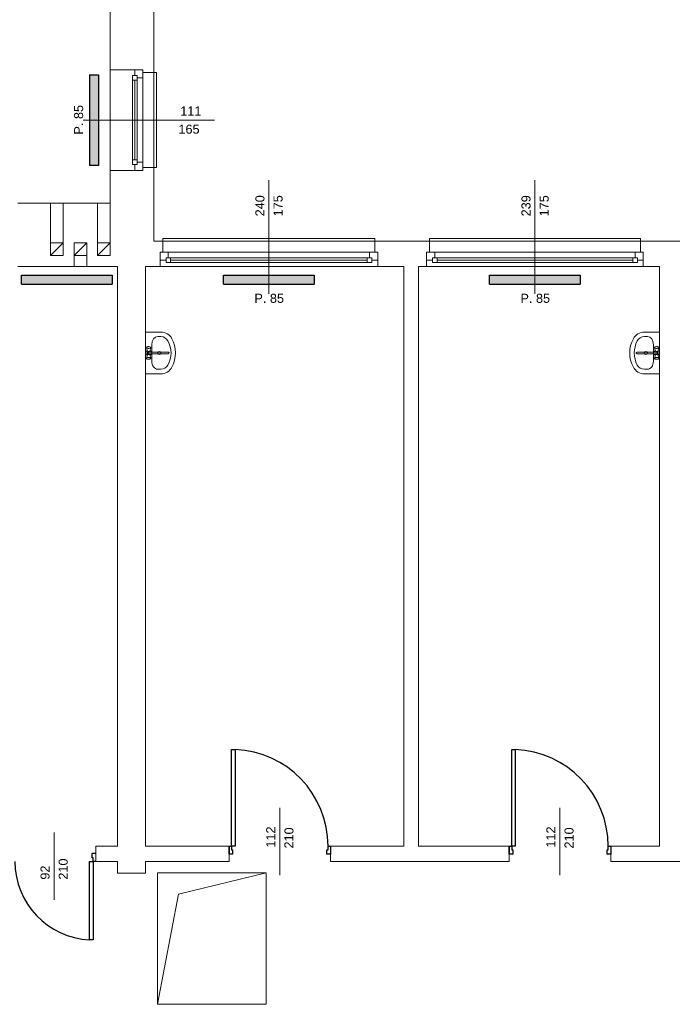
# Model space of a CAD drawing. Header units: millimetres. Extents: x 12683 to 90307, y 30842 to 62253.
# Tile 93 of 152: x 45091 to 45811, y 50642 to 51728. Entities that reach past the tile are written whole.
import ezdxf

# ---------------------------------------------------------------- set-up
doc = ezdxf.new("R2010")
doc.units = ezdxf.units.MM
doc.header["$LTSCALE"] = 0.6
doc.layers.add('zzz_podklady_drzwi', color=252, linetype='Continuous')
doc.layers.add('zzz_podklady_grzejniki_ist', color=252, linetype='Continuous')
for name, color, linetype, lineweight in [('zzz_podklady_drzwi_opisy', 252, 'Continuous', 15), ('zzz_podklady_okna_opisy', 252, 'Continuous', 15), ('zzz_podklady_sciany', 252, 'Continuous', 15)]:
    doc.layers.add(name, color=color, linetype=linetype, lineweight=lineweight)
doc.styles.add('GENERATED_STYLE_1', font='ARIAL.TTF')

msp = doc.modelspace()

# ---------------------------------------------------------------- hatches: boundary and pattern name
at = {"layer": 'zzz_podklady_grzejniki_ist'}
for points in [[(45167.7, 51567), (45177.7, 51567), (45177.7, 51667), (45167.7, 51667)], [(45192.8, 51436.1), (45192.8, 51446.1), (45092.8, 51446.1), (45092.8, 51436.1)], [(45415.6, 51436.1), (45415.6, 51446.1), (45315.6, 51446.1), (45315.6, 51436.1)], [(45709.1, 51436.1), (45709.1, 51446.1), (45609.1, 51446.1), (45609.1, 51436.1)]]:
    msp.add_hatch(color=256, dxfattribs=at).paths.add_polyline_path(points, flags=0)

# ---------------------------------------------------------------- linework, layer by layer
at = {"layer": 'zzz_podklady_drzwi'}
for p, q in [((45324.4, 50816.5), (45324.4, 50922.9)), ((45324.4, 50922.9), (45328.4, 50922.9)), ((45328.4, 50922.9), (45328.4, 50816.5)), ((45633.4, 50816.5), (45633.4, 50922.9)), ((45633.4, 50922.9), (45637.4, 50922.9)), ((45637.4, 50922.9), (45637.4, 50816.5)), ((45170.6, 50803.5), (45170.6, 50808.5)), ((45170.6, 50808.5), (45174.6, 50808.5)), ((45321.6, 50816.5), (45321.6, 50807.5)), ((45321.6, 50816.5), (45324.4, 50816.5)), ((45321.6, 50807.5), (45321.6, 50816.5)), ((45321.6, 50816.5), (45321.6, 50807.5)), ((45325.6, 50807.5), (45321.6, 50807.5)), ((45324.4, 50816.5), (45324.4, 50812.5)), ((45328.4, 50816.5), (45324.4, 50816.5)), ((45324.4, 50812.5), (45325.6, 50812.5)), ((45325.6, 50812.5), (45325.6, 50807.5)), ((45429.6, 50807.5), (45429.6, 50812.5)), ((45429.6, 50812.5), (45430.8, 50812.5)), ((45433.6, 50807.5), (45429.6, 50807.5)), ((45430.8, 50812.5), (45430.8, 50816.5)), ((45430.8, 50816.5), (45433.6, 50816.5)), ((45433.6, 50816.5), (45433.6, 50807.5)), ((45433.6, 50816.5), (45433.6, 50807.5)), ((45433.6, 50816.5), (45433.6, 50807.5)), ((45630.6, 50816.5), (45630.6, 50807.5)), ((45630.6, 50816.5), (45633.4, 50816.5)), ((45630.6, 50807.5), (45630.6, 50816.5)), ((45630.6, 50816.5), (45630.6, 50807.5)), ((45634.6, 50807.5), (45630.6, 50807.5)), ((45633.4, 50816.5), (45633.4, 50812.5)), ((45637.4, 50816.5), (45633.4, 50816.5)), ((45633.4, 50812.5), (45634.6, 50812.5)), ((45634.6, 50812.5), (45634.6, 50807.5)), ((45738.6, 50807.5), (45738.6, 50812.5)), ((45738.6, 50812.5), (45739.8, 50812.5)), ((45742.6, 50807.5), (45738.6, 50807.5)), ((45739.8, 50812.5), (45739.8, 50816.5)), ((45739.8, 50816.5), (45742.6, 50816.5)), ((45742.6, 50816.5), (45742.6, 50807.5)), ((45742.6, 50816.5), (45742.6, 50807.5)), ((45742.6, 50816.5), (45742.6, 50807.5)), ((45167.8, 50713.1), (45167.8, 50799.5)), ((45167.8, 50799.5), (45171.8, 50799.5)), ((45171.8, 50803.5), (45170.6, 50803.5)), ((45171.8, 50799.5), (45171.8, 50803.5)), ((45174.6, 50799.5), (45171.8, 50799.5)), ((45171.8, 50799.5), (45171.8, 50713.1)), ((45171.8, 50713.1), (45167.8, 50713.1))]:
    msp.add_line(p, q, dxfattribs=at)
for centre, radius, start, end in [((45324.4, 50816.5), 106.4, 0, 87.8455), ((45633.4, 50816.5), 106.4, 0, 87.8455), ((45171.8, 50799.5), 86.4, 180, 267.3465)]:
    msp.add_arc(centre, radius, start, end, dxfattribs=at)
at = {"layer": 'zzz_podklady_drzwi_opisy'}
for p, q in [((45377.6, 50858.7), (45377.6, 50784.5)), ((45686.6, 50858.7), (45686.6, 50784.5)), ((45128.6, 50757.4), (45128.6, 50831.5))]:
    msp.add_line(p, q, dxfattribs=at)
at = {"layer": 'zzz_podklady_grzejniki_ist'}
for p, q in [((45167.7, 51667), (45177.7, 51667)), ((45167.7, 51667), (45167.7, 51567)), ((45177.7, 51667), (45177.7, 51567)), ((45177.7, 51567), (45167.7, 51567)), ((45092.8, 51436.1), (45092.8, 51446.1)), ((45092.8, 51446.1), (45192.8, 51446.1)), ((45192.8, 51446.1), (45192.8, 51436.1)), ((45315.6, 51436.1), (45315.6, 51446.1)), ((45315.6, 51446.1), (45415.6, 51446.1)), ((45415.6, 51446.1), (45415.6, 51436.1)), ((45609.1, 51436.1), (45609.1, 51446.1)), ((45609.1, 51446.1), (45709.1, 51446.1)), ((45709.1, 51446.1), (45709.1, 51436.1)), ((45092.8, 51436.1), (45192.8, 51436.1)), ((45315.6, 51436.1), (45415.6, 51436.1)), ((45609.1, 51436.1), (45709.1, 51436.1))]:
    msp.add_line(p, q, dxfattribs=at)
at = {"layer": 'zzz_podklady_sciany'}
for p, q in [((45190.6, 51755.5), (45190.6, 51672.5)), ((45238.6, 51669.5), (45238.6, 51758.5)), ((45217.6, 51672.5), (45190.6, 51672.5)), ((45190.6, 51561.5), (45190.6, 51672.5)), ((45190.6, 51561.5), (45190.6, 51672.5)), ((45226.6, 51672.5), (45217.6, 51672.5)), ((45217.6, 51672.5), (45226.6, 51672.5)), ((45226.6, 51672.5), (45217.6, 51672.5)), ((45226.6, 51669.5), (45226.6, 51672.5)), ((45226.6, 51669.5), (45226.6, 51672.5)), ((45238.6, 51669.5), (45226.6, 51669.5)), ((45238.6, 51564.5), (45238.6, 51669.5)), ((45241.6, 51669.5), (45238.6, 51669.5)), ((45241.6, 51564.5), (45241.6, 51669.5)), ((45217.6, 51561.5), (45190.6, 51561.5)), ((45190.6, 51561.5), (45190.6, 51525.5)), ((45226.6, 51561.5), (45217.6, 51561.5)), ((45226.6, 51561.5), (45217.6, 51561.5)), ((45226.6, 51561.5), (45217.6, 51561.5)), ((45238.6, 51564.5), (45226.6, 51564.5)), ((45226.6, 51564.5), (45226.6, 51561.5)), ((45226.6, 51564.5), (45226.6, 51561.5)), ((45238.6, 51483.5), (45238.6, 51564.5)), ((45238.6, 51564.5), (45241.6, 51564.5)), ((45190.6, 51525.5), (45088.6, 51525.5)), ((45124.6, 51481.5), (45124.6, 51525.5)), ((45138.6, 51481.5), (45138.6, 51525.5)), ((45176.6, 51481.5), (45176.6, 51525.5)), ((45190.6, 51481.5), (45190.6, 51525.5)), ((45124.6, 51467.5), (45138.6, 51481.5)), ((45150.6, 51467.5), (45164.6, 51481.5)), ((45176.6, 51467.5), (45190.6, 51481.5)), ((45248.6, 51483.5), (45238.6, 51483.5)), ((45482.6, 51486.5), (45248.6, 51486.5)), ((45248.6, 51486.5), (45248.6, 51483.5)), ((45248.6, 51483.5), (45248.6, 51471.5)), ((45482.6, 51483.5), (45248.6, 51483.5)), ((45482.6, 51483.5), (45482.6, 51486.5)), ((45482.6, 51483.5), (45482.6, 51471.5)), ((45542.6, 51483.5), (45482.6, 51483.5)), ((45542.6, 51483.5), (45542.6, 51486.5)), ((45542.6, 51486.5), (45775.6, 51486.5)), ((45542.6, 51483.5), (45542.6, 51471.5)), ((45542.6, 51483.5), (45775.6, 51483.5)), ((45775.6, 51486.5), (45775.6, 51483.5)), ((45775.6, 51483.5), (45775.6, 51471.5)), ((45848.3, 51483.5), (45775.6, 51483.5)), ((45248.6, 51471.5), (45245.6, 51471.5)), ((45245.6, 51471.5), (45245.6, 51462.5)), ((45245.6, 51462.5), (45245.6, 51471.5)), ((45245.6, 51471.5), (45245.6, 51462.5)), ((45248.6, 51471.5), (45245.6, 51471.5)), ((45482.6, 51471.5), (45485.6, 51471.5)), ((45482.6, 51471.5), (45485.6, 51471.5)), ((45485.6, 51471.5), (45485.6, 51462.5)), ((45485.6, 51471.5), (45485.6, 51462.5)), ((45485.6, 51471.5), (45485.6, 51462.5)), ((45542.6, 51471.5), (45539.6, 51471.5)), ((45539.6, 51471.5), (45539.6, 51462.5)), ((45539.6, 51471.5), (45539.6, 51462.5)), ((45539.6, 51471.5), (45539.6, 51462.5)), ((45542.6, 51471.5), (45539.6, 51471.5)), ((45775.6, 51471.5), (45778.6, 51471.5)), ((45775.6, 51471.5), (45778.6, 51471.5)), ((45778.6, 51471.5), (45778.6, 51462.5)), ((45778.6, 51462.5), (45778.6, 51471.5)), ((45778.6, 51471.5), (45778.6, 51462.5)), ((45150.6, 51467.5), (45150.6, 51455.5)), ((45164.6, 51467.5), (45164.6, 51455.5)), ((45245.6, 51462.5), (45245.6, 51455.5)), ((45485.6, 51462.5), (45485.6, 51455.5)), ((45539.6, 51462.5), (45539.6, 51455.5)), ((45778.6, 51462.5), (45778.6, 51455.5)), ((45088.6, 51455.5), (45198.6, 51455.5)), ((45198.6, 51455.5), (45198.6, 50816.5)), ((45229.6, 50816.5), (45229.6, 51455.5)), ((45229.6, 51455.5), (45238.6, 51455.5)), ((45238.6, 51455.5), (45245.6, 51455.5)), ((45485.6, 51455.5), (45245.6, 51455.5)), ((45485.6, 51455.5), (45245.6, 51455.5)), ((45485.6, 51455.5), (45514.6, 51455.5)), ((45514.6, 51455.5), (45514.6, 50816.5)), ((45530.6, 51455.5), (45539.6, 51455.5)), ((45530.6, 50816.5), (45530.6, 51455.5)), ((45539.6, 51455.5), (45778.6, 51455.5)), ((45539.6, 51455.5), (45778.6, 51455.5)), ((45778.6, 51455.5), (45796.6, 51455.5)), ((45796.6, 51455.5), (45796.6, 50816.5)), ((45229.6, 51383.2), (45246.4, 51383.2)), ((45229.6, 51383.2), (45229.6, 51337.2)), ((45796.6, 51383.2), (45779.8, 51383.2)), ((45796.6, 51383.2), (45796.6, 51337.2)), ((45243, 51378.2), (45246.4, 51378.2)), ((45783.1, 51378.2), (45779.8, 51378.2)), ((45230.6, 51366.3), (45230.5, 51366)), ((45230.5, 51366), (45230.6, 51365.7)), ((45231.7, 51362.2), (45230.5, 51366)), ((45230.6, 51366.3), (45231, 51366.8)), ((45230.6, 51365.7), (45231, 51365.5)), ((45231.3, 51367), (45231, 51366.8)), ((45231, 51365.5), (45231.7, 51365.3)), ((45231.9, 51367.1), (45231.3, 51367)), ((45231.7, 51365.3), (45232.4, 51365.2)), ((45232.5, 51367.2), (45231.9, 51367.1)), ((45232.4, 51365.2), (45233.3, 51365.2)), ((45233.2, 51367.2), (45232.5, 51367.2)), ((45254.7, 51361), (45232.7, 51361)), ((45233.9, 51367.1), (45233.2, 51367.2)), ((45233.3, 51365.2), (45234.1, 51365.3)), ((45234.4, 51367), (45233.9, 51367.1)), ((45234.1, 51362.2), (45235.3, 51366)), ((45234.1, 51365.3), (45234.7, 51365.5)), ((45234.7, 51366.8), (45234.4, 51367)), ((45235.1, 51366.3), (45234.7, 51366.8)), ((45234.7, 51365.5), (45235.1, 51365.7)), ((45235.3, 51366), (45235.1, 51366.3)), ((45235.1, 51365.7), (45235.3, 51366)), ((45236.4, 51369.3), (45236.4, 51351.1)), ((45771.4, 51361), (45793.5, 51361)), ((45789.8, 51369.3), (45789.8, 51351.1)), ((45790.9, 51366), (45791.1, 51366.3)), ((45791.1, 51365.7), (45790.9, 51366)), ((45792.1, 51362.2), (45790.9, 51366)), ((45791.1, 51366.3), (45791.4, 51366.8)), ((45791.5, 51365.5), (45791.1, 51365.7)), ((45791.4, 51366.8), (45791.8, 51367)), ((45792.1, 51365.3), (45791.5, 51365.5)), ((45791.8, 51367), (45792.3, 51367.1)), ((45792.9, 51365.2), (45792.1, 51365.3)), ((45792.3, 51367.1), (45793, 51367.2)), ((45793.7, 51365.2), (45792.9, 51365.2)), ((45793, 51367.2), (45793.7, 51367.2)), ((45793.7, 51367.2), (45794.3, 51367.1)), ((45794.5, 51365.3), (45793.7, 51365.2)), ((45794.3, 51367.1), (45794.8, 51367)), ((45794.5, 51362.2), (45795.7, 51366)), ((45795.2, 51365.5), (45794.5, 51365.3)), ((45794.8, 51367), (45795.2, 51366.8)), ((45795.6, 51366.3), (45795.2, 51366.8)), ((45795.6, 51365.7), (45795.2, 51365.5)), ((45795.6, 51366.3), (45795.7, 51366)), ((45795.7, 51366), (45795.6, 51365.7)), ((45231.7, 51358.2), (45230.5, 51354.5)), ((45230.6, 51354.8), (45230.5, 51354.5)), ((45230.5, 51354.5), (45230.6, 51354.2)), ((45231, 51355), (45230.6, 51354.8)), ((45230.6, 51354.2), (45231, 51353.7)), ((45231.7, 51355.2), (45231, 51355)), ((45231, 51353.7), (45231.3, 51353.5)), ((45231.3, 51353.5), (45231.9, 51353.3)), ((45232.4, 51355.3), (45231.7, 51355.2)), ((45231.9, 51353.3), (45232.5, 51353.2)), ((45233.3, 51355.3), (45232.4, 51355.3)), ((45232.5, 51353.2), (45233.2, 51353.2)), ((45232.7, 51359.4), (45254.7, 51359.4)), ((45233.2, 51353.2), (45233.9, 51353.3)), ((45234.1, 51355.2), (45233.3, 51355.3)), ((45233.9, 51353.3), (45234.4, 51353.5)), ((45234.1, 51358.2), (45235.3, 51354.5)), ((45234.7, 51355), (45234.1, 51355.2)), ((45234.4, 51353.5), (45234.7, 51353.7)), ((45235.1, 51354.8), (45234.7, 51355)), ((45235.1, 51354.2), (45234.7, 51353.7)), ((45235.3, 51354.5), (45235.1, 51354.8)), ((45235.1, 51354.2), (45235.3, 51354.5)), ((45236.4, 51351.1), (45236.4, 51351.1)), ((45793.5, 51359.4), (45771.4, 51359.4)), ((45789.8, 51351.1), (45789.8, 51351.1)), ((45792.1, 51358.2), (45790.9, 51354.5)), ((45790.9, 51354.5), (45791.1, 51354.8)), ((45791.1, 51354.2), (45790.9, 51354.5)), ((45791.1, 51354.8), (45791.5, 51355)), ((45791.1, 51354.2), (45791.4, 51353.7)), ((45791.8, 51353.5), (45791.4, 51353.7)), ((45791.5, 51355), (45792.1, 51355.2)), ((45792.3, 51353.3), (45791.8, 51353.5)), ((45792.1, 51355.2), (45792.9, 51355.3)), ((45793, 51353.2), (45792.3, 51353.3)), ((45792.9, 51355.3), (45793.7, 51355.3)), ((45793.7, 51353.2), (45793, 51353.2)), ((45793.7, 51355.3), (45794.5, 51355.2)), ((45794.3, 51353.3), (45793.7, 51353.2)), ((45794.8, 51353.5), (45794.3, 51353.3)), ((45794.5, 51358.2), (45795.7, 51354.5)), ((45794.5, 51355.2), (45795.2, 51355)), ((45795.2, 51353.7), (45794.8, 51353.5)), ((45795.2, 51355), (45795.6, 51354.8)), ((45795.6, 51354.2), (45795.2, 51353.7)), ((45795.6, 51354.8), (45795.7, 51354.5)), ((45795.7, 51354.5), (45795.6, 51354.2)), ((45243, 51342.2), (45246.4, 51342.2)), ((45783.1, 51342.2), (45779.8, 51342.2)), ((45229.6, 51337.2), (45246.4, 51337.2)), ((45796.6, 51337.2), (45779.8, 51337.2)), ((45174.6, 50808.5), (45174.6, 50816.5)), ((45198.6, 50816.5), (45174.6, 50816.5)), ((45174.6, 50799.5), (45174.6, 50808.5)), ((45174.6, 50808.5), (45174.6, 50799.5)), ((45174.6, 50799.5), (45174.6, 50808.5)), ((45321.6, 50816.5), (45229.6, 50816.5)), ((45321.6, 50816.5), (45321.6, 50799.5)), ((45433.6, 50816.5), (45433.6, 50799.5)), ((45514.6, 50816.5), (45433.6, 50816.5)), ((45630.6, 50816.5), (45530.6, 50816.5)), ((45630.6, 50816.5), (45630.6, 50799.5)), ((45742.6, 50816.5), (45742.6, 50799.5)), ((45796.6, 50816.5), (45742.6, 50816.5)), ((45174.6, 50799.5), (45198.6, 50799.5)), ((45198.6, 50799.5), (45198.6, 50786.5)), ((45229.6, 50799.5), (45321.6, 50799.5)), ((45229.6, 50786.5), (45229.6, 50799.5)), ((45433.6, 50799.5), (45630.6, 50799.5)), ((45742.6, 50799.5), (45850.2, 50799.5)), ((45198.6, 50786.5), (45229.6, 50786.5)), ((45242.6, 50787), (45242.6, 50642)), ((45362.6, 50787), (45242.6, 50787)), ((45266, 50763.6), (45362.6, 50787)), ((45362.6, 50642), (45362.6, 50787)), ((45266, 50763.6), (45242.6, 50642)), ((45242.6, 50642), (45362.6, 50642))]:
    msp.add_line(p, q, dxfattribs=at)
at = {"layer": 'zzz_podklady_sciany', "flags": 128}
for points in [[(45124.6, 51467.5), (45138.6, 51467.5), (45138.6, 51481.5), (45124.6, 51481.5)], [(45150.6, 51467.5), (45164.6, 51467.5), (45164.6, 51481.5), (45150.6, 51481.5)], [(45176.6, 51467.5), (45190.6, 51467.5), (45190.6, 51481.5), (45176.6, 51481.5)]]:
    msp.add_lwpolyline(points, close=True, dxfattribs=at)
at = {"layer": 'zzz_podklady_sciany'}
for centre in [(45244.8, 51360.2), (45781.4, 51360.2)]:
    msp.add_circle(centre, 1.75, dxfattribs=at)
for centre, radius, start, end in [((45246.4, 51369.3), 13.9, 28.4746, 90), ((45779.8, 51369.3), 13.9, 90, 151.5254), ((45246.4, 51369.3), 8.89, 28.4746, 90), ((45229.6, 51360.2), 28, 331.5254, 28.4746), ((45229.6, 51360.2), 33, 331.5254, 28.4746), ((45796.6, 51360.2), 33, 151.5254, 208.4746), ((45796.6, 51360.2), 28, 151.5254, 208.4746), ((45779.8, 51369.3), 8.89, 90, 151.5254), ((45232.9, 51360.2), 3, 117.9765, 242.0235), ((45232.9, 51360.2), 1.68, 28.0549, 331.9451), ((45232.9, 51360.2), 0.8, 100, 260), ((45232.9, 51360.2), 3, 15.2253, 62.0235), ((45254.7, 51360.2), 0.788, 270, 90), ((45771.4, 51360.2), 0.788, 90, 270), ((45793.3, 51360.2), 3, 117.9765, 164.7747), ((45793.3, 51360.2), 1.68, 208.0549, 151.9451), ((45793.3, 51360.2), 0.8, 280, 80), ((45793.3, 51360.2), 3, 297.9765, 62.0235), ((45232.9, 51360.2), 3, 297.9765, 344.7747), ((45793.3, 51360.2), 3, 195.2253, 242.0235), ((45246.4, 51351.1), 8.89, 270, 331.5254), ((45246.4, 51351.1), 13.9, 270, 331.5254), ((45779.8, 51351.1), 13.9, 208.4746, 270), ((45779.8, 51351.1), 8.89, 208.4746, 270)]:
    msp.add_arc(centre, radius, start, end, dxfattribs=at)
for centre, major_axis, start_param, end_param in [((45243, 51369.3), (0, -8.89), 3.141593, 4.712389), ((45243, 51351.1), (0, 8.89), 1.570796, 3.141593)]:
    msp.add_ellipse(centre, major_axis=major_axis, ratio=0.750558, start_param=start_param, end_param=end_param, dxfattribs=at)
at = {"layer": 'zzz_podklady_sciany', "extrusion": (0, 0, -1)}
for centre, major_axis, start_param, end_param in [((45783.1, 51369.3), (0, -8.89), 3.141593, 4.712389), ((45783.1, 51351.1), (0, 8.89), 1.570796, 3.141593)]:
    msp.add_ellipse(centre, major_axis=major_axis, ratio=0.750558, start_param=start_param, end_param=end_param, dxfattribs=at)

# ---------------------------------------------------------------- texts
at = {"layer": 'zzz_podklady_drzwi_opisy', "char_height": 10, "attachment_point": 7, "rotation": 90, "style": 'GENERATED_STYLE_1'}
for s, insert in [('{112}', (45372.6, 50814.8)), ('{210}', (45392.8, 50813.8)), ('{112}', (45681.6, 50814.8)), ('{210}', (45701.8, 50813.8)), ('{210}', (45143.8, 50779.5)), ('{92}', (45123.8, 50779.5))]:
    msp.add_mtext(s, dxfattribs=dict(at, insert=insert))
at = {"layer": 'zzz_podklady_okna_opisy', "char_height": 10, "attachment_point": 7, "style": 'GENERATED_STYLE_1'}
for s, insert in [('{111}', (45267.8, 51622)), ('{165}', (45265.8, 51601.8)), ('{P. 85}', (45349.6, 51415.3)), ('{P. 85}', (45643.1, 51415.3))]:
    msp.add_mtext(s, dxfattribs=dict(at, insert=insert))
at = {"layer": 'zzz_podklady_okna_opisy', "char_height": 10, "attachment_point": 7, "rotation": 90, "style": 'GENERATED_STYLE_1'}
for s, insert in [('{P. 85}', (45160.8, 51601)), ('{240}', (45360.8, 51510.8)), ('{175}', (45380.8, 51510.8)), ('{239}', (45654.3, 51510.8)), ('{175}', (45674.3, 51510.8))]:
    msp.add_mtext(s, dxfattribs=dict(at, insert=insert))

# ---------------------------------------------------------------- wipeouts: each hides what was drawn before it
at = {"ltscale": 3666.392811}
msp.add_wipeout([(45215.1, 51661), (45220.1, 51661), (45220.1, 51663.5), (45226.6, 51663.5), (45226.6, 51570.5), (45220.1, 51570.5), (45220.1, 51573), (45215.1, 51573)], dxfattribs=at).dxf.layer = 'zzz_podklady_sciany'

# ---------------------------------------------------------------- next in the draw order: linework, layer by layer
at = {"layer": 'zzz_podklady_okna_opisy'}
msp.add_line((45305.7, 51617), (45160.6, 51617), dxfattribs=at)
at = {"layer": 'zzz_podklady_sciany'}
for p, q in [((45215.1, 51661), (45215.1, 51666)), ((45215.1, 51666), (45220.1, 51666)), ((45217.6, 51666), (45217.6, 51672.5)), ((45220.1, 51666), (45217.6, 51666)), ((45220.1, 51663.5), (45220.1, 51666)), ((45220.1, 51666), (45220.1, 51661)), ((45226.6, 51672.5), (45226.6, 51663.5)), ((45215.1, 51573), (45215.1, 51661)), ((45215.1, 51573), (45215.1, 51661)), ((45220.1, 51661), (45215.1, 51661)), ((45217.6, 51573), (45217.6, 51661)), ((45226.6, 51663.5), (45220.1, 51663.5)), ((45220.1, 51573), (45220.1, 51661)), ((45226.6, 51663.5), (45226.6, 51570.5)), ((45215.1, 51568), (45215.1, 51573)), ((45215.1, 51573), (45220.1, 51573)), ((45220.1, 51568), (45215.1, 51568)), ((45217.6, 51561.5), (45217.6, 51568)), ((45217.6, 51568), (45220.1, 51568)), ((45220.1, 51573), (45220.1, 51568)), ((45220.1, 51568), (45220.1, 51570.5)), ((45220.1, 51570.5), (45226.6, 51570.5)), ((45226.6, 51570.5), (45226.6, 51561.5))]:
    msp.add_line(p, q, dxfattribs=at)

# ---------------------------------------------------------------- next in the draw order: wipeouts: each hides what was drawn before it
at = {"ltscale": 8797.942857}
msp.add_wipeout([(45257.1, 51460), (45257.1, 51465), (45254.6, 51465), (45254.6, 51471.5), (45476.6, 51471.5), (45476.6, 51465), (45474.1, 51465), (45474.1, 51460)], dxfattribs=at).dxf.layer = 'zzz_podklady_sciany'
at = {"ltscale": 8758.034421}
msp.add_wipeout([(45767.1, 51460), (45767.1, 51465), (45769.6, 51465), (45769.6, 51471.5), (45548.6, 51471.5), (45548.6, 51465), (45551.1, 51465), (45551.1, 51460)], dxfattribs=at).dxf.layer = 'zzz_podklady_sciany'

# ---------------------------------------------------------------- next in the draw order: linework, layer by layer
at = {"layer": 'zzz_podklady_okna_opisy'}
for p, q in [((45365.6, 51550.7), (45365.6, 51425.5)), ((45659.1, 51550.7), (45659.1, 51425.5))]:
    msp.add_line(p, q, dxfattribs=at)
at = {"layer": 'zzz_podklady_sciany'}
for p, q in [((45245.6, 51471.5), (45254.6, 51471.5)), ((45254.6, 51471.5), (45254.6, 51465)), ((45254.6, 51471.5), (45476.6, 51471.5)), ((45476.6, 51465), (45476.6, 51471.5)), ((45476.6, 51471.5), (45485.6, 51471.5)), ((45548.6, 51471.5), (45539.6, 51471.5)), ((45548.6, 51465), (45548.6, 51471.5)), ((45769.6, 51471.5), (45548.6, 51471.5)), ((45778.6, 51471.5), (45769.6, 51471.5)), ((45769.6, 51471.5), (45769.6, 51465)), ((45252.1, 51462.5), (45245.6, 51462.5)), ((45254.6, 51465), (45252.1, 51465)), ((45252.1, 51465), (45252.1, 51462.5)), ((45252.1, 51465), (45257.1, 51465)), ((45252.1, 51460), (45252.1, 51465)), ((45257.1, 51460), (45252.1, 51460)), ((45474.1, 51465), (45257.1, 51465)), ((45257.1, 51465), (45257.1, 51460)), ((45474.1, 51462.5), (45257.1, 51462.5)), ((45474.1, 51460), (45257.1, 51460)), ((45474.1, 51460), (45257.1, 51460)), ((45474.1, 51460), (45474.1, 51465)), ((45474.1, 51465), (45479.1, 51465)), ((45479.1, 51460), (45474.1, 51460)), ((45479.1, 51465), (45476.6, 51465)), ((45479.1, 51462.5), (45479.1, 51465)), ((45479.1, 51465), (45479.1, 51460)), ((45485.6, 51462.5), (45479.1, 51462.5)), ((45539.6, 51462.5), (45546.1, 51462.5)), ((45546.1, 51462.5), (45546.1, 51465)), ((45546.1, 51465), (45548.6, 51465)), ((45551.1, 51465), (45546.1, 51465)), ((45546.1, 51465), (45546.1, 51460)), ((45546.1, 51460), (45551.1, 51460)), ((45551.1, 51465), (45767.1, 51465)), ((45551.1, 51460), (45551.1, 51465)), ((45551.1, 51462.5), (45767.1, 51462.5)), ((45551.1, 51460), (45767.1, 51460)), ((45551.1, 51460), (45767.1, 51460)), ((45772.1, 51465), (45767.1, 51465)), ((45767.1, 51465), (45767.1, 51460)), ((45767.1, 51460), (45772.1, 51460)), ((45769.6, 51465), (45772.1, 51465)), ((45772.1, 51465), (45772.1, 51462.5)), ((45772.1, 51460), (45772.1, 51465)), ((45772.1, 51462.5), (45778.6, 51462.5))]:
    msp.add_line(p, q, dxfattribs=at)

doc.saveas('drawing.dxf')
